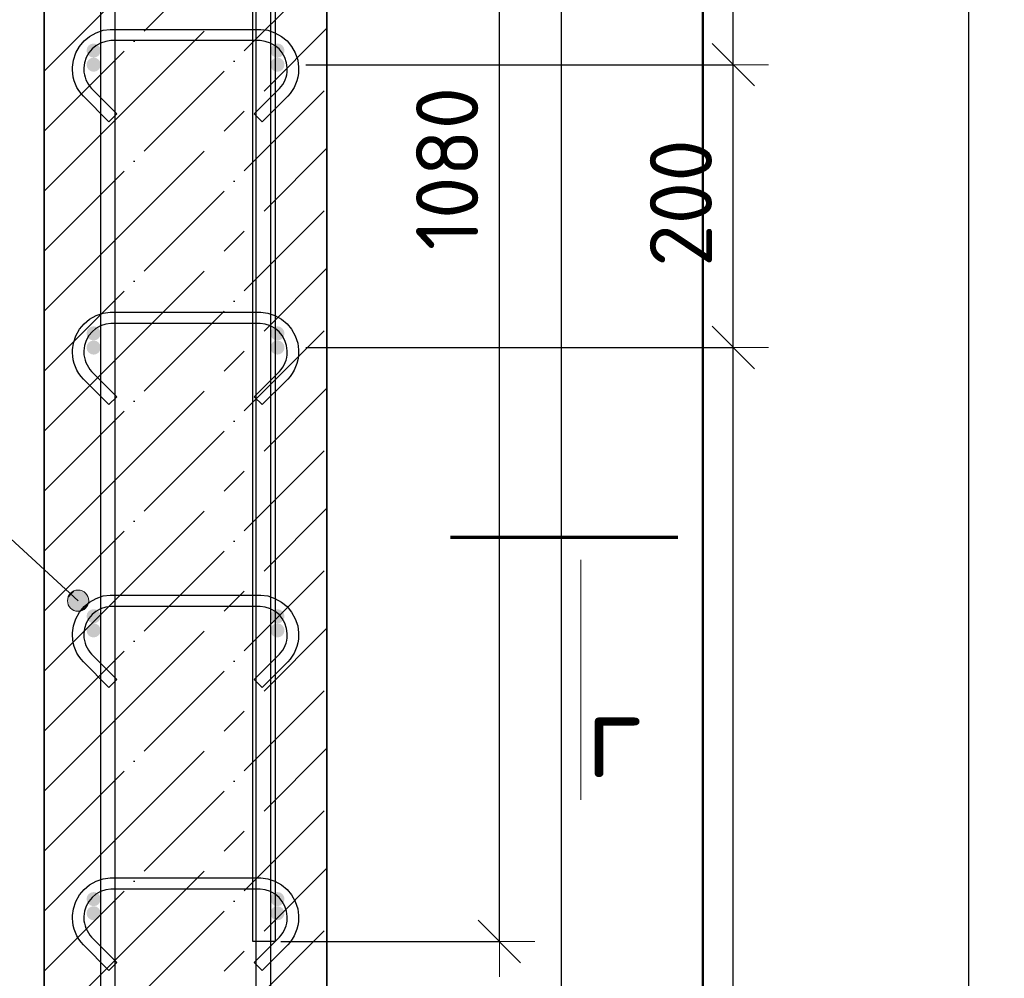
# Model space of a CAD drawing. Header units: millimetres. Extents: x -2995 to 47287, y -2809 to 58122.
# Tile 127 of 143: x 33948 to 34644, y 55283 to 55961. Entities that reach past the tile are written whole.
import ezdxf

# ---------------------------------------------------------------- set-up
doc = ezdxf.new("R2010")
doc.units = ezdxf.units.MM
doc.header["$PDMODE"] = 65
doc.linetypes.add('______11', pattern=[100, 80, -10, 0, -10])
doc.linetypes.add('______5', pattern=[220, 160, -20, 20, -20])
for name, color, linetype, lineweight in [('Standard', 7, 'Continuous', 25), ('Арм.стержн. Арматура края', 96, 'Continuous', 35), ('Арм.стержн. вертикальными 1', 22, 'Continuous', 35), ('Арм.стержн.горизонт. 1', 180, 'Continuous', 35), ('Размерная линия_ общее', 7, 'Continuous', 13)]:
    doc.layers.add(name, color=color, linetype=linetype, lineweight=lineweight)
doc.layers.add('Арм.стержн. вертикальными 2', color=7, linetype='Continuous', lineweight=35, true_color=0x006e00)
doc.layers.add('Арм.стержн.Стяжки', color=7, linetype='Continuous', lineweight=35, true_color=0x501e0f)
doc.styles.add('ISOCPEUR', font='ISOCPEUR')
doc.dimstyles.new('DIMSTYLE_3', dxfattribs={"dimtxt": 44, "dimasz": 50, "dimexe": 0, "dimexo": 0, "dimgap": 22, "dimtad": 2, "dimdec": 0, "dimrnd": 5, "dimzin": 12, "dimdsep": 46, "dimtxsty": 'ISOCPEUR', "dimblk1": 'ALL_ML_STRICH', "dimblk2": 'ALL_ML_STRICH', "dimsah": 1, "dimcen": 0, "dimclrd": 7, "dimclre": 256, "dimclrt": 7, "dimadec": 0, "dimazin": 0, "dimtfac": 1, "dimtdec": 0, "dimtix": 1, "dimtmove": 2, "dimatfit": 3, "dimfxl": 0, "dimtzin": 0, "dimlwd": 0, "dimlwe": -3, "dimarcsym": 0})

# ---------------------------------------------------------------- blocks, each defined once
blk = doc.blocks.new('ALL_ML_STRICH')
at = {"color": 0, "linetype": 'ByBlock', "lineweight": -2}
for p, q in [((0, -0.5), (0, 0.5)), ((-0.3, -0.3), (0.3, 0.3)), ((-1, 0), (0.5, 0))]:
    blk.add_line(p, q, dxfattribs=at)
blk = doc.blocks.new('*D410')
at = {"layer": 'DEFPOINTS', "color": 7, "linetype": 'Continuous', "lineweight": 13, "transparency": 33554687}
for p in [(34165.05, 56388.81), (34112.56, 55308.81), (34287.09, 55308.81)]:
    blk.add_point(p, dxfattribs=at)
at = {"layer": 'Размерная линия_ общее', "color": 253, "linetype": 'Continuous', "lineweight": -2, "true_color": 0xa0a0a0, "transparency": 33554687}
for p, q in [((34185.05, 56388.81), (34287.09, 56388.81)), ((34132.56, 55308.81), (34287.09, 55308.81))]:
    blk.add_line(p, q, dxfattribs=at)
at = {"layer": 'Размерная линия_ общее', "color": 7, "linetype": 'Continuous', "lineweight": -2, "transparency": 33554687}
blk.add_line((34287.09, 55308.81), (34287.09, 56388.81), dxfattribs=at)
at = {"layer": 'Размерная линия_ общее', "color": 7, "linetype": 'Continuous', "lineweight": 13, "transparency": 33554687, "xscale": 50, "yscale": 50, "zscale": 50}
for p, rotation in [((34287.09, 56388.81), 90), ((34287.09, 55308.81), 270)]:
    blk.add_blockref('ALL_ML_STRICH', p, dxfattribs=dict(at, rotation=rotation))
at = {"layer": 'Размерная линия_ общее', "color": 7, "linetype": 'Continuous', "lineweight": 13, "transparency": 33554687, "insert": (34250.09, 55855.41), "char_height": 44, "width": 176, "attachment_point": 5, "rotation": 90, "style": 'ISOCPEUR'}
blk.add_mtext('\\A1;{1080}', dxfattribs=at)
blk = doc.blocks.new('*D414')
at = {"layer": 'DEFPOINTS', "color": 7, "linetype": 'Continuous', "lineweight": 13, "transparency": 33554687}
for p in [(34261.27, 56388.81), (34289.92, 53268.81), (34619.21, 53268.81)]:
    blk.add_point(p, dxfattribs=at)
at = {"layer": 'Размерная линия_ общее', "color": 253, "linetype": 'Continuous', "lineweight": -2, "true_color": 0xa0a0a0, "transparency": 33554687}
for p, q in [((34281.27, 56388.81), (34619.21, 56388.81)), ((34309.92, 53268.81), (34619.21, 53268.81))]:
    blk.add_line(p, q, dxfattribs=at)
at = {"layer": 'Размерная линия_ общее', "color": 7, "linetype": 'Continuous', "lineweight": -2, "transparency": 33554687}
blk.add_line((34619.21, 53268.81), (34619.21, 56388.81), dxfattribs=at)
at = {"layer": 'Размерная линия_ общее', "color": 7, "linetype": 'Continuous', "lineweight": 13, "transparency": 33554687, "xscale": 50, "yscale": 50, "zscale": 50}
for p, rotation in [((34619.21, 56388.81), 90), ((34619.21, 53268.81), 270)]:
    blk.add_blockref('ALL_ML_STRICH', p, dxfattribs=dict(at, rotation=rotation))
at = {"layer": 'Размерная линия_ общее', "color": 7, "linetype": 'Continuous', "lineweight": 13, "transparency": 33554687, "insert": (34582.21, 54835.41), "char_height": 44, "width": 176, "attachment_point": 5, "rotation": 90, "style": 'ISOCPEUR'}
blk.add_mtext('\\A1;{3120}', dxfattribs=at)
blk = doc.blocks.new('*D417')
at = {"layer": 'DEFPOINTS', "color": 7, "linetype": 'Continuous', "lineweight": 13, "transparency": 33554687}
for p in [(34130.05, 55728.81), (34130.05, 53328.81), (34452.46, 53328.81)]:
    blk.add_point(p, dxfattribs=at)
at = {"layer": 'Размерная линия_ общее', "color": 253, "linetype": 'Continuous', "lineweight": -2, "true_color": 0xa0a0a0, "transparency": 33554687}
for p, q in [((34150.05, 55728.81), (34452.46, 55728.81)), ((34150.05, 53328.81), (34452.46, 53328.81))]:
    blk.add_line(p, q, dxfattribs=at)
at = {"layer": 'Размерная линия_ общее', "color": 7, "linetype": 'Continuous', "lineweight": -2, "transparency": 33554687}
blk.add_line((34452.46, 53328.81), (34452.46, 55728.81), dxfattribs=at)
at = {"layer": 'Размерная линия_ общее', "color": 7, "linetype": 'Continuous', "lineweight": 13, "transparency": 33554687, "xscale": 50, "yscale": 50, "zscale": 50}
for p, rotation in [((34452.46, 55728.81), 90), ((34452.46, 53328.81), 270)]:
    blk.add_blockref('ALL_ML_STRICH', p, dxfattribs=dict(at, rotation=rotation))
at = {"layer": 'Размерная линия_ общее', "color": 7, "linetype": 'Continuous', "lineweight": 13, "transparency": 33554687, "insert": (34393.46, 54378.81), "char_height": 44, "width": 2.2, "attachment_point": 1, "rotation": 90, "line_spacing_factor": 0.60241, "style": 'ISOCPEUR'}
blk.add_mtext('\\W0.91;12х200=2400', dxfattribs=at)
blk = doc.blocks.new('*D418')
at = {"layer": 'DEFPOINTS', "color": 7, "linetype": 'Continuous', "lineweight": 13, "transparency": 33554687}
for p in [(34130.05, 55928.81), (34130.05, 55728.81), (34452.46, 55728.81)]:
    blk.add_point(p, dxfattribs=at)
at = {"layer": 'Размерная линия_ общее', "color": 253, "linetype": 'Continuous', "lineweight": -2, "true_color": 0xa0a0a0, "transparency": 33554687}
for p, q in [((34150.05, 55928.81), (34452.46, 55928.81)), ((34150.05, 55728.81), (34452.46, 55728.81))]:
    blk.add_line(p, q, dxfattribs=at)
at = {"layer": 'Размерная линия_ общее', "color": 7, "linetype": 'Continuous', "lineweight": -2, "transparency": 33554687}
blk.add_line((34452.46, 55728.81), (34452.46, 55928.81), dxfattribs=at)
at = {"layer": 'Размерная линия_ общее', "color": 7, "linetype": 'Continuous', "lineweight": 13, "transparency": 33554687, "xscale": 50, "yscale": 50, "zscale": 50}
for p, rotation in [((34452.46, 55928.81), 90), ((34452.46, 55728.81), 270)]:
    blk.add_blockref('ALL_ML_STRICH', p, dxfattribs=dict(at, rotation=rotation))
at = {"layer": 'Размерная линия_ общее', "color": 7, "linetype": 'Continuous', "lineweight": 13, "transparency": 33554687, "insert": (34415.46, 55831.01), "char_height": 44, "width": 132, "attachment_point": 5, "rotation": 90, "style": 'ISOCPEUR'}
blk.add_mtext('\\A1;{200}', dxfattribs=at)
blk = doc.blocks.new('*D419')
at = {"layer": 'DEFPOINTS', "color": 7, "linetype": 'Continuous', "lineweight": 13, "transparency": 33554687}
for p in [(34130.05, 56328.81), (34130.05, 55928.81), (34452.46, 55928.81)]:
    blk.add_point(p, dxfattribs=at)
at = {"layer": 'Размерная линия_ общее', "color": 253, "linetype": 'Continuous', "lineweight": -2, "true_color": 0xa0a0a0, "transparency": 33554687}
for p, q in [((34150.05, 56328.81), (34452.46, 56328.81)), ((34150.05, 55928.81), (34452.46, 55928.81))]:
    blk.add_line(p, q, dxfattribs=at)
at = {"layer": 'Размерная линия_ общее', "color": 7, "linetype": 'Continuous', "lineweight": -2, "transparency": 33554687}
blk.add_line((34452.46, 55928.81), (34452.46, 56328.81), dxfattribs=at)
at = {"layer": 'Размерная линия_ общее', "color": 7, "linetype": 'Continuous', "lineweight": 13, "transparency": 33554687, "xscale": 50, "yscale": 50, "zscale": 50}
for p, rotation in [((34452.46, 56328.81), 90), ((34452.46, 55928.81), 270)]:
    blk.add_blockref('ALL_ML_STRICH', p, dxfattribs=dict(at, rotation=rotation))
at = {"layer": 'Размерная линия_ общее', "color": 7, "linetype": 'Continuous', "lineweight": 13, "transparency": 33554687, "insert": (34393.46, 56004.81), "char_height": 44, "width": 2.2, "attachment_point": 1, "rotation": 90, "line_spacing_factor": 0.60241, "style": 'ISOCPEUR'}
blk.add_mtext('\\W0.91;4х100=400', dxfattribs=at)

msp = doc.modelspace()

# ---------------------------------------------------------------- hatches: boundary and pattern name
at = {"layer": 'Арм.стержн. Арматура края', "linetype": 'Continuous', "lineweight": 50, "transparency": 33554687}
for points in [[(34005.05, 55938.81), (34004.67, 55940.72), (34003.59, 55942.34), (34001.96, 55943.43), (34000.05, 55943.81), (33998.14, 55943.43), (33996.51, 55942.34), (33995.43, 55940.72), (33995.05, 55938.81), (33995.43, 55936.89), (33996.51, 55935.27), (33998.14, 55934.19), (34000.05, 55933.81), (34001.96, 55934.19), (34003.59, 55935.27), (34004.67, 55936.89)], [(34135.05, 55938.81), (34134.67, 55940.72), (34133.59, 55942.34), (34131.96, 55943.43), (34130.05, 55943.81), (34128.14, 55943.43), (34126.51, 55942.34), (34125.43, 55940.72), (34125.05, 55938.81), (34125.43, 55936.89), (34126.51, 55935.27), (34128.14, 55934.19), (34130.05, 55933.81), (34131.96, 55934.19), (34133.59, 55935.27), (34134.67, 55936.89)], [(34005.05, 55738.81), (34004.67, 55740.72), (34003.59, 55742.34), (34001.96, 55743.43), (34000.05, 55743.81), (33998.14, 55743.43), (33996.51, 55742.34), (33995.43, 55740.72), (33995.05, 55738.81), (33995.43, 55736.89), (33996.51, 55735.27), (33998.14, 55734.19), (34000.05, 55733.81), (34001.96, 55734.19), (34003.59, 55735.27), (34004.67, 55736.89)], [(34135.05, 55738.81), (34134.67, 55740.72), (34133.59, 55742.34), (34131.96, 55743.43), (34130.05, 55743.81), (34128.14, 55743.43), (34126.51, 55742.34), (34125.43, 55740.72), (34125.05, 55738.81), (34125.43, 55736.89), (34126.51, 55735.27), (34128.14, 55734.19), (34130.05, 55733.81), (34131.96, 55734.19), (34133.59, 55735.27), (34134.67, 55736.89)], [(34005.05, 55538.81), (34004.67, 55540.72), (34003.59, 55542.34), (34001.96, 55543.43), (34000.05, 55543.81), (33998.14, 55543.43), (33996.51, 55542.34), (33995.43, 55540.72), (33995.05, 55538.81), (33995.43, 55536.89), (33996.51, 55535.27), (33998.14, 55534.19), (34000.05, 55533.81), (34001.96, 55534.19), (34003.59, 55535.27), (34004.67, 55536.89)], [(34135.05, 55538.81), (34134.67, 55540.72), (34133.59, 55542.34), (34131.96, 55543.43), (34130.05, 55543.81), (34128.14, 55543.43), (34126.51, 55542.34), (34125.43, 55540.72), (34125.05, 55538.81), (34125.43, 55536.89), (34126.51, 55535.27), (34128.14, 55534.19), (34130.05, 55533.81), (34131.96, 55534.19), (34133.59, 55535.27), (34134.67, 55536.89)], [(34005.05, 55338.81), (34004.67, 55340.72), (34003.59, 55342.34), (34001.96, 55343.43), (34000.05, 55343.81), (33998.14, 55343.43), (33996.51, 55342.34), (33995.43, 55340.72), (33995.05, 55338.81), (33995.43, 55336.89), (33996.51, 55335.27), (33998.14, 55334.19), (34000.05, 55333.81), (34001.96, 55334.19), (34003.59, 55335.27), (34004.67, 55336.89)], [(34135.05, 55338.81), (34134.67, 55340.72), (34133.59, 55342.34), (34131.96, 55343.43), (34130.05, 55343.81), (34128.14, 55343.43), (34126.51, 55342.34), (34125.43, 55340.72), (34125.05, 55338.81), (34125.43, 55336.89), (34126.51, 55335.27), (34128.14, 55334.19), (34130.05, 55333.81), (34131.96, 55334.19), (34133.59, 55335.27), (34134.67, 55336.89)]]:
    msp.add_hatch(color=4, dxfattribs=at).paths.add_polyline_path(points)
at = {"layer": 'Арм.стержн.горизонт. 1', "linetype": 'Continuous', "lineweight": 50, "transparency": 33554687}
for points in [[(34005.05, 55928.81), (34004.67, 55930.72), (34003.59, 55932.34), (34001.96, 55933.43), (34000.05, 55933.81), (33998.14, 55933.43), (33996.51, 55932.34), (33995.43, 55930.72), (33995.05, 55928.81), (33995.43, 55926.89), (33996.51, 55925.27), (33998.14, 55924.19), (34000.05, 55923.81), (34001.96, 55924.19), (34003.59, 55925.27), (34004.67, 55926.89)], [(34135.05, 55928.81), (34134.67, 55930.72), (34133.59, 55932.34), (34131.96, 55933.43), (34130.05, 55933.81), (34128.14, 55933.43), (34126.51, 55932.34), (34125.43, 55930.72), (34125.05, 55928.81), (34125.43, 55926.89), (34126.51, 55925.27), (34128.14, 55924.19), (34130.05, 55923.81), (34131.96, 55924.19), (34133.59, 55925.27), (34134.67, 55926.89)], [(34005.05, 55728.81), (34004.67, 55730.72), (34003.59, 55732.34), (34001.96, 55733.43), (34000.05, 55733.81), (33998.14, 55733.43), (33996.51, 55732.34), (33995.43, 55730.72), (33995.05, 55728.81), (33995.43, 55726.89), (33996.51, 55725.27), (33998.14, 55724.19), (34000.05, 55723.81), (34001.96, 55724.19), (34003.59, 55725.27), (34004.67, 55726.89)], [(34135.05, 55728.81), (34134.67, 55730.72), (34133.59, 55732.34), (34131.96, 55733.43), (34130.05, 55733.81), (34128.14, 55733.43), (34126.51, 55732.34), (34125.43, 55730.72), (34125.05, 55728.81), (34125.43, 55726.89), (34126.51, 55725.27), (34128.14, 55724.19), (34130.05, 55723.81), (34131.96, 55724.19), (34133.59, 55725.27), (34134.67, 55726.89)], [(34005.05, 55528.81), (34004.67, 55530.72), (34003.59, 55532.34), (34001.96, 55533.43), (34000.05, 55533.81), (33998.14, 55533.43), (33996.51, 55532.34), (33995.43, 55530.72), (33995.05, 55528.81), (33995.43, 55526.89), (33996.51, 55525.27), (33998.14, 55524.19), (34000.05, 55523.81), (34001.96, 55524.19), (34003.59, 55525.27), (34004.67, 55526.89)], [(34135.05, 55528.81), (34134.67, 55530.72), (34133.59, 55532.34), (34131.96, 55533.43), (34130.05, 55533.81), (34128.14, 55533.43), (34126.51, 55532.34), (34125.43, 55530.72), (34125.05, 55528.81), (34125.43, 55526.89), (34126.51, 55525.27), (34128.14, 55524.19), (34130.05, 55523.81), (34131.96, 55524.19), (34133.59, 55525.27), (34134.67, 55526.89)], [(34005.05, 55328.81), (34004.67, 55330.72), (34003.59, 55332.34), (34001.96, 55333.43), (34000.05, 55333.81), (33998.14, 55333.43), (33996.51, 55332.34), (33995.43, 55330.72), (33995.05, 55328.81), (33995.43, 55326.89), (33996.51, 55325.27), (33998.14, 55324.19), (34000.05, 55323.81), (34001.96, 55324.19), (34003.59, 55325.27), (34004.67, 55326.89)], [(34135.05, 55328.81), (34134.67, 55330.72), (34133.59, 55332.34), (34131.96, 55333.43), (34130.05, 55333.81), (34128.14, 55333.43), (34126.51, 55332.34), (34125.43, 55330.72), (34125.05, 55328.81), (34125.43, 55326.89), (34126.51, 55325.27), (34128.14, 55324.19), (34130.05, 55323.81), (34131.96, 55324.19), (34133.59, 55325.27), (34134.67, 55326.89)]]:
    msp.add_hatch(color=4, dxfattribs=at).paths.add_polyline_path(points)
at = {"layer": 'Арм.стержн.Стяжки', "linetype": 'Continuous', "lineweight": 13, "transparency": 33554687}
for points in [[(33981.76, 55551.41), (33986.84, 55556.93), (33983.53, 55554.88)], [(33986.84, 55556.93), (33981.76, 55551.41), (33981.92, 55547.6)], [(33986.84, 55556.93), (33981.92, 55547.6), (33990.66, 55557.09)], [(33990.66, 55557.09), (33981.92, 55547.6), (33983.97, 55544.29)], [(33990.66, 55557.09), (33983.97, 55544.29), (33994.13, 55555.33)], [(33994.13, 55555.33), (33983.97, 55544.29), (33987.44, 55542.52)], [(33994.13, 55555.33), (33987.44, 55542.52), (33996.18, 55552.01)], [(33996.18, 55552.01), (33987.44, 55542.52), (33991.26, 55542.68)], [(33996.18, 55552.01), (33991.26, 55542.68), (33996.34, 55548.2)], [(33996.34, 55548.2), (33991.26, 55542.68), (33994.57, 55544.73)]]:
    msp.add_hatch(color=7, dxfattribs=at).paths.add_polyline_path(points)

# ---------------------------------------------------------------- linework, layer by layer
at = {"color": 52, "linetype": 'Continuous', "lineweight": -3, "transparency": 33554687}
msp.add_line((34331.03, 52938.64), (34331.03, 57682.13), dxfattribs=at)
msp.add_line((34331.03, 52938.64), (34331.03, 57682.13), dxfattribs=at)
at = {"layer": 'Standard', "color": 7, "linetype": 'Continuous', "lineweight": 35, "transparency": 33554687}
for p, q in [((33965.05, 56388.81), (33965.05, 53268.81)), ((34165.05, 53268.81), (34165.05, 56388.81))]:
    msp.add_line(p, q, dxfattribs=at)
at = {"layer": 'Standard', "color": 253, "linetype": '______5', "lineweight": -3, "true_color": 0xababab, "transparency": 33554687}
for p, q in [((33965.05, 55924.27), (34165.05, 56124.27)), ((33965.05, 55839.41), (34165.05, 56039.41)), ((33965.05, 55754.56), (34165.05, 55954.56)), ((33965.05, 55669.71), (34165.05, 55869.71)), ((33965.05, 55584.86), (34165.05, 55784.86)), ((33965.05, 55500), (34165.05, 55700)), ((33965.05, 55415.15), (34165.05, 55615.15)), ((33965.05, 55330.3), (34165.05, 55530.3)), ((33965.05, 55245.45), (34165.05, 55445.45)), ((33965.05, 55160.59), (34165.05, 55360.59))]:
    msp.add_line(p, q, dxfattribs=at)
at = {"layer": 'Standard', "color": 253, "linetype": '______11', "lineweight": -3, "true_color": 0xababab, "transparency": 33554687}
for p, q in [((33965.05, 55881.84), (34165.05, 56081.84)), ((33965.05, 55796.99), (34165.05, 55996.99)), ((33965.05, 55712.14), (34165.05, 55912.14)), ((33965.05, 55627.28), (34165.05, 55827.28)), ((33965.05, 55542.43), (34165.05, 55742.43)), ((33965.05, 55457.58), (34165.05, 55657.58)), ((33965.05, 55372.72), (34165.05, 55572.72)), ((33965.05, 55287.87), (34165.05, 55487.87)), ((33965.05, 55203.02), (34165.05, 55403.02)), ((33965.05, 55118.17), (34165.05, 55318.17))]:
    msp.add_line(p, q, dxfattribs=at)
at = {"layer": 'Standard', "color": 7, "linetype": 'Continuous', "lineweight": 70, "transparency": 33554687}
msp.add_line((34252.47, 55594.68), (34413.27, 55594.68), dxfattribs=at)
at = {"layer": 'Standard', "color": 7, "linetype": 'Continuous', "lineweight": 13, "transparency": 33554687}
msp.add_line((34344.74, 55578.69), (34344.74, 55409.09), dxfattribs=at)
at = {"layer": 'Standard', "color": 7, "linetype": 'Continuous', "lineweight": 50, "transparency": 33554687}
msp.add_lwpolyline([(33681.03, 52838.64), (34431.03, 52838.64), (34431.03, 57782.13), (33681.03, 57782.13), (33681.03, 52838.64)], dxfattribs=at)
at = {"layer": 'Арм.стержн. вертикальными 1', "color": 4, "linetype": 'Continuous', "lineweight": 25, "transparency": 33554687}
for points in [[(34005.05, 53268.81), (34005.05, 57398.81), (34015.05, 57398.81), (34015.05, 53268.81), (34005.05, 53268.81)], [(34005.05, 53268.81), (34005.05, 57398.81), (34015.05, 57398.81), (34015.05, 53268.81), (34005.05, 53268.81)], [(34115.05, 53268.81), (34115.05, 57398.81), (34125.05, 57398.81), (34125.05, 53268.81), (34115.05, 53268.81)], [(34115.05, 53268.81), (34115.05, 57398.81), (34125.05, 57398.81), (34125.05, 53268.81), (34115.05, 53268.81)]]:
    msp.add_lwpolyline(points, dxfattribs=at)
at = {"layer": 'Арм.стержн. вертикальными 2', "color": 7, "linetype": 'Continuous', "lineweight": 25, "transparency": 33554687}
msp.add_lwpolyline([(34128.56, 57648.81), (34128.56, 55308.81), (34112.56, 55308.81), (34112.56, 57648.81), (34128.56, 57648.81)], dxfattribs=at)
at = {"layer": 'Арм.стержн.Стяжки', "color": 7, "linetype": 'Continuous', "lineweight": 13, "transparency": 33554687}
for p, q in [((33895.93, 55635.44), (33989.05, 55549.81)), ((33983.53, 55554.88), (33983.53, 55554.88)), ((33994.13, 55555.33), (33994.13, 55555.33)), ((33983.97, 55544.29), (33983.97, 55544.29)), ((33994.57, 55544.73), (33994.57, 55544.73))]:
    msp.add_line(p, q, dxfattribs=at)
at = {"layer": 'Арм.стержн.Стяжки', "color": 40, "linetype": 'Continuous', "lineweight": 25, "transparency": 33554687}
for points in [[(34113.6, 55894.07), (34131.46, 55911.93), (34132.7, 55913.36), (34133.8, 55914.88), (34134.74, 55916.49), (34135.52, 55918.15), (34136.15, 55919.88), (34136.62, 55921.69), (34136.92, 55923.54), (34137.05, 55925.42), (34137.05, 55926.57), (34136.55, 55930.19), (34135.34, 55933.85), (34133.46, 55937.21), (34131.18, 55939.94), (34128.45, 55942.22), (34125.1, 55944.1), (34121.44, 55945.3), (34117.82, 55945.81), (34012.28, 55945.81), (34008.67, 55945.3), (34005, 55944.1), (34001.65, 55942.22), (33998.92, 55939.94), (33996.64, 55937.21), (33994.76, 55933.85), (33993.55, 55930.19), (33993.05, 55926.57), (33993.05, 55925.42), (33993.18, 55923.54), (33993.48, 55921.69), (33993.95, 55919.88), (33994.58, 55918.15), (33995.36, 55916.49), (33996.3, 55914.88), (33997.4, 55913.36), (33998.64, 55911.93), (34016.5, 55894.07), (34010.84, 55888.42), (33992.78, 55906.48), (33991.13, 55908.38), (33989.6, 55910.5), (33988.27, 55912.76), (33987.18, 55915.09), (33986.3, 55917.51), (33985.65, 55920.04), (33985.23, 55922.62), (33985.05, 55925.14), (33985.05, 55927.13), (33985.73, 55932.01), (33987.4, 55937.09), (33990.02, 55941.77), (33993.24, 55945.62), (33997.09, 55948.83), (34001.77, 55951.45), (34006.85, 55953.13), (34011.73, 55953.81), (34118.37, 55953.81), (34123.25, 55953.13), (34128.33, 55951.45), (34133.01, 55948.83), (34136.86, 55945.62), (34140.08, 55941.77), (34142.7, 55937.09), (34144.37, 55932.01), (34145.05, 55927.13), (34145.05, 55925.14), (34144.87, 55922.62), (34144.46, 55920.04), (34143.8, 55917.51), (34142.92, 55915.09), (34141.83, 55912.76), (34140.5, 55910.5), (34138.98, 55908.38), (34137.32, 55906.48), (34119.26, 55888.42), (34113.6, 55894.07)], [(34113.6, 55694.07), (34131.46, 55711.93), (34132.7, 55713.36), (34133.8, 55714.88), (34134.74, 55716.49), (34135.52, 55718.15), (34136.15, 55719.88), (34136.62, 55721.69), (34136.92, 55723.54), (34137.05, 55725.42), (34137.05, 55726.57), (34136.55, 55730.19), (34135.34, 55733.85), (34133.46, 55737.21), (34131.18, 55739.94), (34128.45, 55742.22), (34125.1, 55744.1), (34121.44, 55745.3), (34117.82, 55745.81), (34012.28, 55745.81), (34008.67, 55745.3), (34005, 55744.1), (34001.65, 55742.22), (33998.92, 55739.94), (33996.64, 55737.21), (33994.76, 55733.85), (33993.55, 55730.19), (33993.05, 55726.57), (33993.05, 55725.42), (33993.18, 55723.54), (33993.48, 55721.69), (33993.95, 55719.88), (33994.58, 55718.15), (33995.36, 55716.49), (33996.3, 55714.88), (33997.4, 55713.36), (33998.64, 55711.93), (34016.5, 55694.07), (34010.84, 55688.42), (33992.78, 55706.48), (33991.13, 55708.38), (33989.6, 55710.5), (33988.27, 55712.76), (33987.18, 55715.09), (33986.3, 55717.51), (33985.65, 55720.04), (33985.23, 55722.62), (33985.05, 55725.14), (33985.05, 55727.13), (33985.73, 55732.01), (33987.4, 55737.09), (33990.02, 55741.77), (33993.24, 55745.62), (33997.09, 55748.83), (34001.77, 55751.45), (34006.85, 55753.13), (34011.73, 55753.81), (34118.37, 55753.81), (34123.25, 55753.13), (34128.33, 55751.45), (34133.01, 55748.83), (34136.86, 55745.62), (34140.08, 55741.77), (34142.7, 55737.09), (34144.37, 55732.01), (34145.05, 55727.13), (34145.05, 55725.14), (34144.87, 55722.62), (34144.46, 55720.04), (34143.8, 55717.51), (34142.92, 55715.09), (34141.83, 55712.76), (34140.5, 55710.5), (34138.98, 55708.38), (34137.32, 55706.48), (34119.26, 55688.42), (34113.6, 55694.07)], [(34113.6, 55494.07), (34131.46, 55511.93), (34132.7, 55513.36), (34133.8, 55514.88), (34134.74, 55516.49), (34135.52, 55518.15), (34136.15, 55519.88), (34136.62, 55521.69), (34136.92, 55523.54), (34137.05, 55525.42), (34137.05, 55526.57), (34136.55, 55530.19), (34135.34, 55533.85), (34133.46, 55537.21), (34131.18, 55539.94), (34128.45, 55542.22), (34125.1, 55544.1), (34121.44, 55545.3), (34117.82, 55545.81), (34012.28, 55545.81), (34008.67, 55545.3), (34005, 55544.1), (34001.65, 55542.22), (33998.92, 55539.94), (33996.64, 55537.21), (33994.76, 55533.85), (33993.55, 55530.19), (33993.05, 55526.57), (33993.05, 55525.42), (33993.18, 55523.54), (33993.48, 55521.69), (33993.95, 55519.88), (33994.58, 55518.15), (33995.36, 55516.49), (33996.3, 55514.88), (33997.4, 55513.36), (33998.64, 55511.93), (34016.5, 55494.07), (34010.84, 55488.42), (33992.78, 55506.48), (33991.13, 55508.38), (33989.6, 55510.5), (33988.27, 55512.76), (33987.18, 55515.09), (33986.3, 55517.51), (33985.65, 55520.04), (33985.23, 55522.62), (33985.05, 55525.14), (33985.05, 55527.13), (33985.73, 55532.01), (33987.4, 55537.09), (33990.02, 55541.77), (33993.24, 55545.62), (33997.09, 55548.83), (34001.77, 55551.45), (34006.85, 55553.13), (34011.73, 55553.81), (34118.37, 55553.81), (34123.25, 55553.13), (34128.33, 55551.45), (34133.01, 55548.83), (34136.86, 55545.62), (34140.08, 55541.77), (34142.7, 55537.09), (34144.37, 55532.01), (34145.05, 55527.13), (34145.05, 55525.14), (34144.87, 55522.62), (34144.46, 55520.04), (34143.8, 55517.51), (34142.92, 55515.09), (34141.83, 55512.76), (34140.5, 55510.5), (34138.98, 55508.38), (34137.32, 55506.48), (34119.26, 55488.42), (34113.6, 55494.07)], [(34113.6, 55294.07), (34131.46, 55311.93), (34132.7, 55313.36), (34133.8, 55314.88), (34134.74, 55316.49), (34135.52, 55318.15), (34136.15, 55319.88), (34136.62, 55321.69), (34136.92, 55323.54), (34137.05, 55325.42), (34137.05, 55326.57), (34136.55, 55330.19), (34135.34, 55333.85), (34133.46, 55337.21), (34131.18, 55339.94), (34128.45, 55342.22), (34125.1, 55344.1), (34121.44, 55345.3), (34117.82, 55345.81), (34012.28, 55345.81), (34008.67, 55345.3), (34005, 55344.1), (34001.65, 55342.22), (33998.92, 55339.94), (33996.64, 55337.21), (33994.76, 55333.85), (33993.55, 55330.19), (33993.05, 55326.57), (33993.05, 55325.42), (33993.18, 55323.54), (33993.48, 55321.69), (33993.95, 55319.88), (33994.58, 55318.15), (33995.36, 55316.49), (33996.3, 55314.88), (33997.4, 55313.36), (33998.64, 55311.93), (34016.5, 55294.07), (34010.84, 55288.42), (33992.78, 55306.48), (33991.13, 55308.38), (33989.6, 55310.5), (33988.27, 55312.76), (33987.18, 55315.09), (33986.3, 55317.51), (33985.65, 55320.04), (33985.23, 55322.62), (33985.05, 55325.14), (33985.05, 55327.13), (33985.73, 55332.01), (33987.4, 55337.09), (33990.02, 55341.77), (33993.24, 55345.62), (33997.09, 55348.83), (34001.77, 55351.45), (34006.85, 55353.13), (34011.73, 55353.81), (34118.37, 55353.81), (34123.25, 55353.13), (34128.33, 55351.45), (34133.01, 55348.83), (34136.86, 55345.62), (34140.08, 55341.77), (34142.7, 55337.09), (34144.37, 55332.01), (34145.05, 55327.13), (34145.05, 55325.14), (34144.87, 55322.62), (34144.46, 55320.04), (34143.8, 55317.51), (34142.92, 55315.09), (34141.83, 55312.76), (34140.5, 55310.5), (34138.98, 55308.38), (34137.32, 55306.48), (34119.26, 55288.42), (34113.6, 55294.07)]]:
    msp.add_lwpolyline(points, dxfattribs=at)
at = {"layer": 'Арм.стержн.Стяжки', "color": 7, "linetype": 'Continuous', "lineweight": 13, "transparency": 33554687}
msp.add_circle((33989.05, 55549.81), 7.5, dxfattribs=at)

# ---------------------------------------------------------------- texts
at = {"layer": 'Standard', "color": 7, "linetype": 'Continuous', "lineweight": 13, "transparency": 33554687, "insert": (34348.63, 55425.09), "char_height": 60, "width": 65.3333, "attachment_point": 7, "style": 'ISOCPEUR'}
msp.add_mtext('\\A1;{\\fISOCPEUR|i0|b0;\\H60.000000;\\W1.000000;\\C7;г}\\P', dxfattribs=at)

# ---------------------------------------------------------------- dimensions: what is measured, and where the dimension line sits
at = {"layer": 'Размерная линия_ общее', "color": 7, "linetype": 'Continuous', "lineweight": 13, "transparency": 33554687}
for base, p1, p2, picture, middle in [((34287.09, 56388.81), (34132.56, 55308.81), (34185.05, 56388.81), '*D410', (34250.09, 55855.41)), ((34619.21, 56388.81), (34309.92, 53268.81), (34281.27, 56388.81), '*D414', (34582.21, 54835.41)), ((34452.46, 55928.81), (34150.05, 55728.81), (34150.05, 55928.81), '*D418', (34415.46, 55831.01))]:
    dim = msp.add_linear_dim(base=base, p1=p1, p2=p2, angle=90, dimstyle='DIMSTYLE_3', override={"dimpost": '<>', "dimclrd": 7, "dimclre": 253, "dimclrt": 7, "dimlwd": 0, "dimlwe": 65533}, dxfattribs=at)
    dim.commit()
    dim.dimension.update_dxf_attribs({"geometry": picture, "text_midpoint": middle, "dimtype": 160})
for base, p1, p2, text, picture, middle in [((34452.46, 56328.81), (34150.05, 55928.81), (34150.05, 56328.81), '\\W0.91;4х100=400', '*D419', (34430.46, 56128.81)), ((34452.46, 55728.81), (34150.05, 53328.81), (34150.05, 55728.81), '\\W0.91;12х200=2400', '*D417', (34430.46, 54528.81))]:
    dim = msp.add_linear_dim(base=base, p1=p1, p2=p2, angle=90, text=text, dimstyle='DIMSTYLE_3', override={"dimpost": '<>', "dimclrd": 7, "dimclre": 253, "dimclrt": 7, "dimlwd": 0, "dimlwe": 65533}, dxfattribs=at)
    dim.commit()
    dim.dimension.update_dxf_attribs({"geometry": picture, "text_midpoint": middle, "dimtype": 160})

doc.saveas('drawing.dxf')
